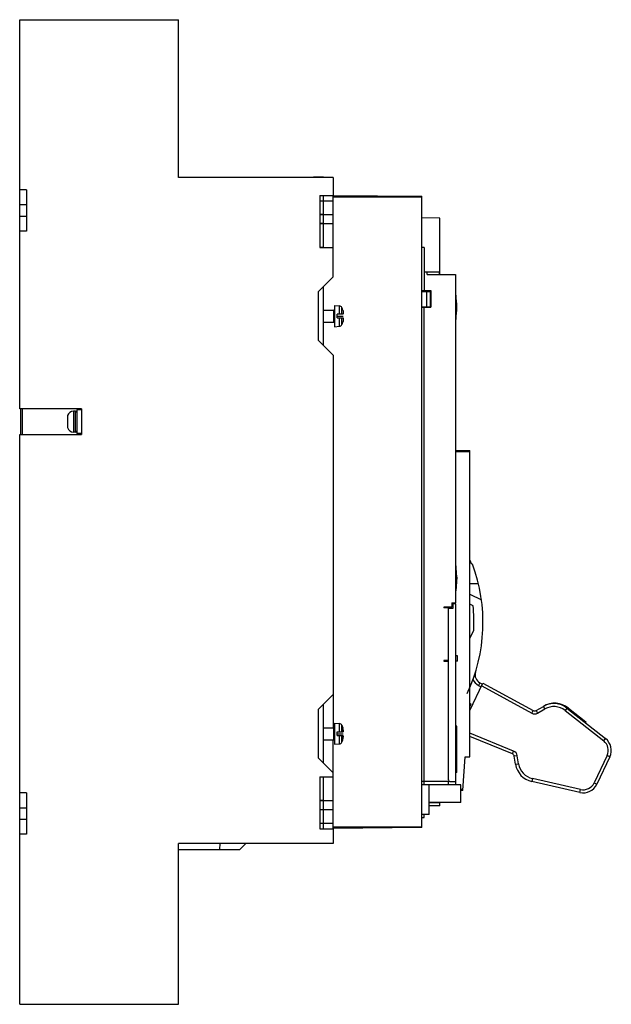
# Model space of a CAD drawing. Header units: millimetres. Extents: x 43 to 239, y 32 to 358.
import ezdxf

# ---------------------------------------------------------------- set-up
doc = ezdxf.new("R2010")
doc.units = ezdxf.units.MM
doc.header["$LTSCALE"] = 25.349531
doc.layers.get('0').update_dxf_attribs({"linetype": 'CONTINUOUS'})
doc.layers.add('INTFCLR_71428', color=7, linetype='CONTINUOUS')
doc.layers.add('INTFCLR_79', color=7, linetype='CONTINUOUS')

msp = doc.modelspace()

# ---------------------------------------------------------------- linework, layer by layer
at = {"color": 7, "linetype": 'Continuous'}
for p, q in [((43.2, 229.13), (43.2, 358.18)), ((43.2, 358.18), (95.9, 358.18)), ((95.9, 305.88), (95.9, 358.18)), ((147.2, 305.88), (95.9, 305.88)), ((144, 305.94), (140.6, 305.94)), ((147.2, 305.88), (147.2, 299.88)), ((45.4, 301.73), (43.2, 301.73)), ((45.4, 301.73), (45.4, 288.03)), ((142.7, 299.88), (142.7, 282.63)), ((142.7, 299.88), (147.2, 299.88)), ((147.2, 298.03), (142.7, 298.03)), ((144, 282.69), (144, 299.88)), ((147.2, 299.91), (176.5, 299.65)), ((147.2, 272.88), (147.2, 299.86)), ((176.5, 299.33), (147.2, 299.33)), ((176.5, 90.24), (176.5, 299.65)), ((45.4, 296.73), (43.2, 296.73)), ((43.2, 293.03), (45.4, 293.03)), ((142.7, 293.69), (144, 293.69)), ((142.7, 293.63), (147.2, 293.63)), ((182.5, 292.38), (176.5, 292.43)), ((182.5, 273.65), (182.5, 292.38)), ((45.4, 288.03), (43.2, 288.03)), ((144, 290.54), (142.7, 290.54)), ((147.2, 290.48), (142.7, 290.48)), ((144, 282.69), (142.7, 282.69)), ((142.7, 282.63), (147.2, 282.63)), ((177.35, 282.65), (176.5, 282.65)), ((177.35, 282.65), (177.35, 268.35)), ((182.5, 274.46), (177.35, 274.46)), ((178.35, 273.65), (178.35, 274.46)), ((182.35, 274.46), (182.35, 273.65)), ((147.2, 272.88), (142.2, 267.88)), ((178.35, 273.65), (187.75, 273.65)), ((187.75, 273.65), (187.75, 164.76)), ((142.2, 267.88), (142.2, 251.88)), ((144, 250.08), (144, 269.68)), ((176.5, 268.35), (179.55, 268.35)), ((176.55, 263), (176.55, 268)), ((176.55, 268), (179.47, 268)), ((178.23, 263), (178.23, 268)), ((179.47, 263), (179.47, 268)), ((179.55, 268.35), (179.55, 262.85)), ((187.85, 266.81), (187.85, 258.8)), ((144, 261.88), (147.4, 261.88)), ((147.4, 257.88), (147.4, 261.88)), ((147.6, 263.39), (147.6, 256.37)), ((147.6, 263.39), (149.25, 263.25)), ((149.25, 260.48), (149.25, 263.25)), ((150.06, 260.48), (150.06, 262.71)), ((150.37, 261.89), (150.34, 261.89)), ((176.5, 262.85), (179.55, 262.85)), ((176.55, 263), (179.47, 263)), ((177.35, 104.39), (177.35, 262.85)), ((148.5, 259.28), (148.5, 260.48)), ((150.5, 260.48), (148.5, 260.48)), ((148.5, 259.28), (150.5, 259.28)), ((149.25, 256.52), (149.25, 259.28)), ((150.06, 257.06), (150.06, 259.28)), ((150.5, 260.48), (150.5, 260.68)), ((150.5, 259.28), (150.5, 259.08)), ((144, 257.88), (147.4, 257.88)), ((147.6, 256.37), (149.25, 256.52)), ((150.35, 257.88), (150.37, 257.88)), ((142.2, 251.88), (147.2, 246.88)), ((147.2, 246.88), (147.2, 123.38)), ((63.7, 229.13), (43.2, 229.13)), ((43.6, 220.63), (43.6, 229.13)), ((44, 229.13), (44, 220.63)), ((62.2, 228.78), (62.2, 220.98)), ((63.7, 228.78), (62.2, 228.78)), ((63.7, 229.13), (63.7, 220.63)), ((59.1, 226.87), (59.1, 222.9)), ((61.04, 228.38), (61.04, 221.38)), ((61.7, 228.38), (61.04, 228.38)), ((61.7, 221.38), (61.7, 228.38)), ((43.2, 31.65), (43.2, 220.63)), ((43.2, 220.63), (63.7, 220.63)), ((61.7, 221.38), (61.04, 221.38)), ((63.7, 220.98), (62.2, 220.98)), ((187.75, 215.4), (192.5, 215.36)), ((192.5, 214.84), (187.75, 214.84)), ((192.5, 113.73), (192.5, 215.36)), ((187.81, 177.81), (187.75, 177.81)), ((188.11, 173.31), (187.81, 177.81)), ((187.81, 168.81), (187.81, 177.81)), ((192.5, 178.89), (192.95, 177.79)), ((192.95, 177.79), (193.31, 177.62)), ((188.11, 173.31), (187.81, 168.81)), ((195.31, 171.11), (192.5, 171.15)), ((187.81, 168.81), (187.75, 168.81)), ((192.5, 167.7), (196.32, 165.8)), ((186.55, 163.34), (183.85, 163.34)), ((183.85, 163.34), (183.85, 163.13)), ((186.55, 164.76), (187.75, 164.76)), ((186.55, 164.76), (186.55, 163.34)), ((187.85, 164.46), (186.85, 164.46)), ((186.85, 164.46), (186.85, 162.96)), ((187.85, 104.39), (187.85, 164.46)), ((193.54, 163.83), (192.5, 164.35)), ((185.35, 163.13), (183.85, 163.13)), ((185.35, 106.06), (185.35, 163.13)), ((186.85, 162.96), (185.35, 162.96)), ((192.5, 152.98), (193.78, 155.68)), ((192.5, 153.85), (192.83, 153.69)), ((188.35, 147.19), (187.85, 147.19)), ((188.35, 145.49), (188.35, 147.19)), ((185.35, 145.68), (183.85, 145.68)), ((183.85, 145.68), (183.85, 145.49)), ((183.85, 145.49), (185.35, 145.49)), ((188.35, 145.49), (187.85, 145.49)), ((192.5, 129.07), (196.83, 138.16)), ((195.8, 138.31), (195.33, 137.43)), ((195.33, 137.43), (196.25, 136.94)), ((195.8, 138.31), (196.68, 137.84)), ((196.4, 137.25), (212.99, 128.19)), ((196.83, 138.16), (213.47, 129.07)), ((147.2, 134.38), (142.2, 129.38)), ((144, 111.58), (144, 131.18)), ((192.94, 131.15), (192.5, 131.36)), ((142.2, 129.38), (142.2, 113.38)), ((212.99, 128.19), (213.47, 129.07)), ((214.45, 129.08), (216.87, 130.46)), ((214.45, 129.08), (214.94, 128.21)), ((214.94, 128.21), (217.36, 129.59)), ((217.36, 129.59), (216.87, 130.46)), ((224.67, 129.88), (224.05, 129.1)), ((224.05, 129.1), (236.86, 119.01)), ((224.67, 129.88), (237.48, 119.79)), ((225.17, 129.86), (230.98, 125.29)), ((147.6, 124.89), (149.25, 124.75)), ((147.6, 124.89), (147.6, 117.87)), ((149.25, 121.98), (149.25, 124.75)), ((150.06, 124.21), (150.37, 123.39)), ((150.06, 123.39), (150.06, 124.21)), ((230.98, 125.29), (230.85, 125.01)), ((144, 123.38), (147.4, 123.38)), ((147.4, 119.38), (147.4, 123.38)), ((148.5, 121.98), (150.5, 121.98)), ((148.5, 120.78), (148.5, 121.98)), ((150.06, 121.98), (150.06, 123.39)), ((150.34, 123.39), (150.37, 123.39)), ((150.5, 122.18), (150.5, 121.98)), ((188.15, 123.86), (187.85, 123.86)), ((187.98, 108.86), (187.98, 123.86)), ((188.15, 108.56), (188.15, 123.86)), ((206.98, 115.65), (192.5, 121.6)), ((144, 119.38), (147.4, 119.38)), ((147.2, 89.91), (147.2, 119.38)), ((147.6, 117.87), (149.25, 118.02)), ((148.5, 120.78), (150.5, 120.78)), ((149.25, 118.02), (149.25, 120.78)), ((150.06, 118.56), (150.06, 120.78)), ((150.06, 118.56), (150.37, 119.38)), ((150.37, 119.38), (150.35, 119.38)), ((150.5, 120.58), (150.5, 120.78)), ((206.6, 114.73), (192.5, 120.51)), ((236.86, 119.01), (237.48, 119.79)), ((206.6, 114.73), (206.98, 115.65)), ((142.2, 113.38), (147.2, 108.38)), ((190.1, 102.52), (190.88, 113.72)), ((190.88, 113.72), (192.5, 113.73)), ((208.2, 114.11), (207.21, 113.96)), ((207.63, 111.27), (207.21, 113.96)), ((207.63, 111.27), (208.62, 111.43)), ((208.62, 111.43), (208.2, 114.11)), ((238, 114.14), (233.68, 105.08)), ((238.9, 113.71), (234.58, 104.65)), ((238.9, 113.71), (238, 114.14)), ((188.15, 108.86), (187.85, 108.86)), ((188.15, 108.56), (187.85, 108.56)), ((142.7, 107.13), (147.2, 107.13)), ((142.7, 107.13), (142.7, 89.88)), ((144, 89.88), (144, 107.13)), ((176.5, 105.65), (185.57, 105.65)), ((178.85, 104.5), (184.55, 104.5)), ((178.85, 104.39), (178.85, 104.5)), ((185.35, 104.39), (185.35, 105.65)), ((185.85, 105.56), (187.85, 105.56)), ((213.23, 106.51), (213.01, 105.53)), ((228.97, 101.93), (213.01, 105.53)), ((229.19, 102.9), (213.23, 106.51)), ((233.68, 105.08), (234.58, 104.65)), ((45.4, 101.74), (43.2, 101.74)), ((45.4, 101.74), (45.4, 88.04)), ((189.45, 104.39), (176.5, 104.39)), ((178.95, 94.59), (178.95, 104.39)), ((189.45, 98.59), (189.45, 104.39)), ((189.45, 103.05), (190.14, 103.05)), ((190.1, 102.52), (189.45, 102.51)), ((228.97, 101.93), (229.19, 102.9)), ((142.7, 99.35), (144, 99.35)), ((142.7, 99.29), (147.2, 99.29)), ((189.45, 98.59), (178.95, 98.59)), ((182.5, 98.43), (178.95, 98.43)), ((182.5, 97.5), (182.5, 98.59)), ((45.4, 96.74), (43.2, 96.74)), ((144, 96.19), (142.7, 96.19)), ((147.2, 96.13), (142.7, 96.13)), ((182.5, 97.5), (178.95, 97.46)), ((43.2, 93.04), (45.4, 93.04)), ((142.7, 91.73), (147.2, 91.73)), ((178.95, 94.59), (176.5, 94.59)), ((176.5, 93.65), (177.35, 93.65)), ((177.35, 93.65), (177.35, 94.59)), ((142.7, 89.88), (147.2, 89.88)), ((147.2, 90.55), (176.5, 90.55)), ((176.5, 90.24), (147.2, 89.98)), ((147.2, 89.88), (147.2, 84.98)), ((45.4, 88.04), (43.2, 88.04)), ((147.2, 84.98), (95.9, 84.98)), ((95.9, 31.65), (95.9, 84.98)), ((109.55, 82.98), (109.68, 84.98)), ((116.22, 82.98), (118.22, 84.98)), ((116.23, 82.98), (118.23, 84.98)), ((95.9, 82.98), (116.22, 82.98)), ((43.2, 31.65), (95.9, 31.65))]:
    msp.add_line(p, q, dxfattribs=at)
for centre, radius, start, end in [((161.33, 262.81), 26.82, 351.4222, 8.5778), ((147.4, 262.08), 0.2, 270, 360), ((149.17, 262.25), 1, 27.1268, 85), ((146.5, 260.88), 4, 14.6148, 27.1158), ((147.4, 257.68), 0.2, 0, 90), ((149.17, 257.52), 1, 275, 332.8732), ((146.5, 258.88), 4, 332.8844, 345.5333), ((61.04, 226.38), 2, 90, 165.9302), ((61.7, 227.88), 0.5, 0, 90), ((61.04, 223.38), 2, 194.0698, 269.9996), ((61.7, 221.88), 0.5, 270, 360), ((141.84, 158.25), 55, 334.6686, 20.6289), ((141.84, 158.25), 52, 357.1744, 6.1664), ((197.2, 140.96), 3, 162.6617, 242.0467), ((197.2, 140.96), 4, 202.747, 242.0467), ((192.89, 296.45), 165.3, 269.8646, 270.0168), ((142.01, 158.7), 57.9, 330.712, 331.5841), ((220.59, 124.25), 7.24, 50.7587, 121.0553), ((220.34, 124.39), 7, 51.7646, 119.7619), ((213.95, 129.95), 2, 241.363, 299.7619), ((213.95, 129.95), 1, 241.363, 299.7619), ((220.34, 124.39), 6, 51.7646, 119.7619), ((149.17, 123.75), 1, 27.1268, 85), ((147.4, 123.58), 0.2, 270, 360), ((146.28, 122.28), 4.21, 9.2312, 15.2707), ((146.28, 122.28), 4.21, 9.2305, 15.2713), ((146.07, 122.25), 4.43, 5.3261, 9.2263), ((146.07, 122.25), 4.43, 5.3261, 9.2276), ((145.87, 122.23), 4.63, 3.9945, 5.3441), ((145.87, 122.23), 4.63, 3.9942, 5.3439), ((147.4, 119.18), 0.2, 0, 90), ((149.17, 119.02), 1, 275, 332.8732), ((146.28, 120.48), 4.22, 344.8727, 350.8542), ((146.28, 120.48), 4.21, 344.8721, 350.855), ((146.06, 120.52), 4.43, 350.8585, 354.6884), ((146.06, 120.52), 4.43, 350.8573, 354.6884), ((145.86, 120.54), 4.63, 354.671, 356.0404), ((145.86, 120.54), 4.63, 354.6711, 356.0407), ((234.39, 115.86), 4, 334.5227, 51.7646), ((234.39, 115.86), 5, 334.5227, 51.7646), ((206.22, 113.8), 1, 8.9425, 67.6979), ((206.22, 113.8), 2, 8.9425, 67.6979), ((214.55, 112.36), 7, 188.9425, 257.2785), ((214.55, 112.36), 6, 188.9425, 257.2785), ((186.25, 102.66), 2.51, 132.8669, 136.1775), ((185.85, 106.06), 0.5, 180, 270), ((230.07, 106.8), 5, 257.2785, 334.5227), ((230.07, 106.8), 4, 257.2785, 334.5227)]:
    msp.add_arc(centre, radius, start, end, dxfattribs=at)
for points, knots in [([(150.34, 261.89), (150.4, 261.7), (150.46, 261.4), (150.49, 260.99), (150.5, 260.79), (150.5, 260.68)], [0, 0, 0, 0, 0.499837, 0.749915, 1, 1, 1, 1]), ([(150.5, 259.08), (150.5, 258.98), (150.49, 258.78), (150.46, 258.38), (150.4, 258.08), (150.35, 257.88)], [0, 0, 0, 0, 0.250084, 0.50016, 1, 1, 1, 1])]:
    msp.add_open_spline(points, degree=3, knots=knots, dxfattribs=at)
for points in [[(192.5, 130.83), (192.64, 130.94), (192.79, 131.04), (192.94, 131.15)], [(150.5, 122.18), (150.5, 122.31), (150.49, 122.43), (150.48, 122.55)], [(150.48, 122.55), (150.49, 122.43), (150.5, 122.31), (150.5, 122.18)], [(150.48, 120.22), (150.49, 120.34), (150.5, 120.46), (150.5, 120.58)], [(150.5, 120.58), (150.5, 120.46), (150.49, 120.34), (150.48, 120.22)]]:
    msp.add_open_spline(points, degree=3, dxfattribs=at)
at = {"layer": 'INTFCLR_71428', "color": 254, "linetype": 'Continuous', "true_color": 0xf0ebaf}
msp.add_line((187.85, 262.81), (187.75, 262.81), dxfattribs=at)
at = {"layer": 'INTFCLR_79', "color": 254, "linetype": 'Continuous', "true_color": 0xf0ebaf}
for p, q in [((148.5, 259.88), (150.5, 259.88)), ((148.5, 121.38), (150.5, 121.38))]:
    msp.add_line(p, q, dxfattribs=at)

doc.saveas('drawing.dxf')
